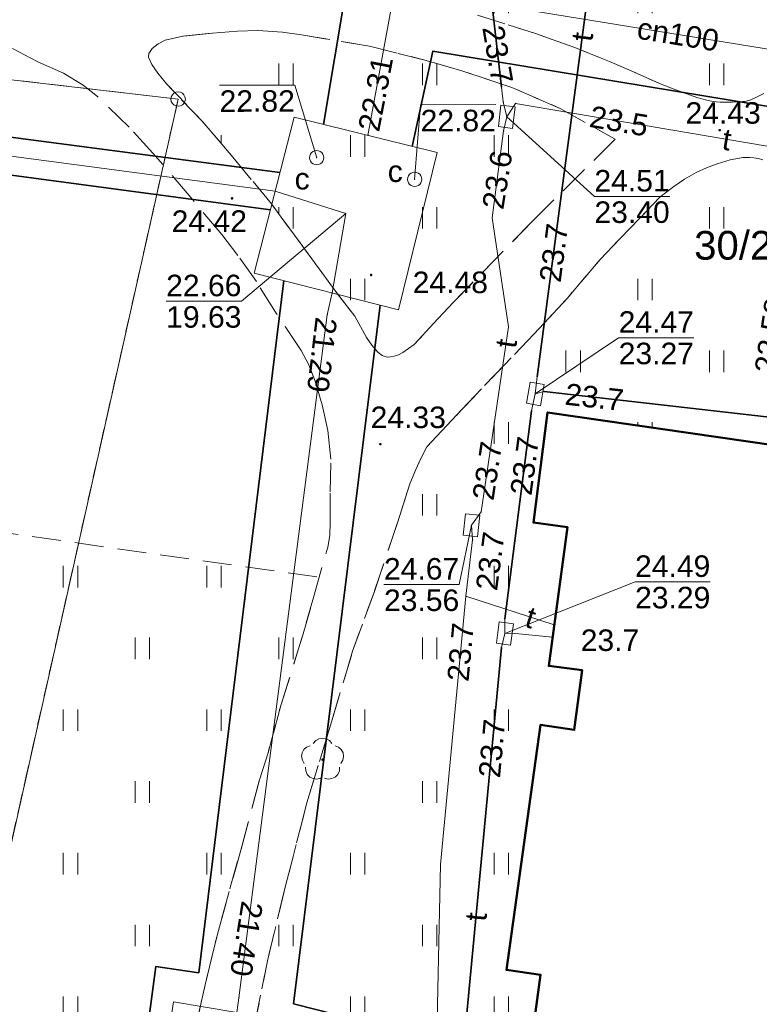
# Model space of a CAD drawing. Extents: x 7395144 to 7395446, y 6007497 to 6007827.
# Tile 57 of 62: x 7395358 to 7395384, y 6007725 to 6007760. Entities that reach past the tile are written whole.
import ezdxf
from ezdxf.enums import TextEntityAlignment as Align

# ---------------------------------------------------------------- set-up
doc = ezdxf.new("R2010")
doc.units = 0
doc.header["$PDSIZE"] = 0.75
doc.linetypes.add('PRZER1-1', pattern=[2, 1, -1])
doc.linetypes.add('PRZER2-1', pattern=[3, 2, -1])
doc.layers.get('0').update_dxf_attribs({"linetype": 'CONTINUOUS', "lineweight": 13})
for name, color, linetype, lineweight in [('GEPPGD', 7, 'CONTINUOUS', 18), ('GESBZO', 7, 'CONTINUOUS', 50), ('GESDZI', 7, 'CONTINUOUS', 18), ('GESDZI_O', 7, 'CONTINUOUS', 18), ('GSPWPS', 7, 'CONTINUOUS', 13), ('GSPWPS_O', 7, 'CONTINUOUS', 13), ('GSSKOD', 7, 'PRZER2-1', 18), ('GSSUTR', 7, 'PRZER2-1', 18), ('GULLOB', 7, 'CONTINUOUS', 35), ('GUPIKP', 7, 'CONTINUOUS', 18), ('GUPIWZ', 7, 'CONTINUOUS', 18), ('GUPIWZ_O', 7, 'CONTINUOUS', 18), ('GUPPRZ', 7, 'CONTINUOUS', 18), ('GUPPRZ_O', 7, 'CONTINUOUS', 18), ('GUSIKP', 7, 'CONTINUOUS', 18)]:
    doc.layers.add(name, color=color, linetype=linetype, lineweight=lineweight)
for name, color, linetype, lineweight, true_color in [('GESUZY', 7, 'PRZER1-1', 18, 0x008000), ('GSPRDL', 7, 'CONTINUOUS', 18, 0x008000), ('GULCPR', 7, 'CONTINUOUS', 18, 0xd200d2), ('GULCPR_O', 7, 'CONTINUOUS', 18, 0xd200d2), ('GULTPR', 7, 'CONTINUOUS', 18, 0xff9100), ('GULTPR_O', 7, 'CONTINUOUS', 18, 0xff9100)]:
    doc.layers.add(name, color=color, linetype=linetype, lineweight=lineweight, true_color=true_color)
doc.styles.add('GEO-INFO', font='arial.ttf')
pattern_1 = [(90, (7390000, 6000000), (-2.5, 2.5), [0.75, -4.25]), (90, (7390000.5, 6000000), (-2.5, 2.5), [0.75, -4.25])]

# ---------------------------------------------------------------- blocks, each defined once
blk = doc.blocks.new('KOLO')
blk.add_hatch(color=0).paths.add_polyline_path([(-0.5, 0), (-0.482963, -0.12941), (-0.433013, -0.25), (-0.353553, -0.353553), (-0.25, -0.433013), (-0.12941, -0.482963), (0, -0.5), (0.12941, -0.482963), (0.25, -0.433013), (0.353553, -0.353553), (0.433013, -0.25), (0.482963, -0.12941), (0.5, 0), (0.482963, 0.12941), (0.433013, 0.25), (0.353553, 0.353553), (0.25, 0.433013), (0.12941, 0.482963), (0, 0.5), (-0.12941, 0.482963), (-0.25, 0.433013), (-0.353553, 0.353553), (-0.433013, 0.25), (-0.482963, 0.12941)])
blk = doc.blocks.new('SPDLP')
blk.add_hatch(color=0).paths.add_polyline_path([(0, -0.09), (0.027812, -0.085595), (0.052901, -0.072812), (0.072812, -0.052901), (0.085595, -0.027812), (0.09, 0), (0.085595, 0.027812), (0.072812, 0.052901), (0.052901, 0.072812), (0.027812, 0.085595), (0, 0.09), (-0.027812, 0.085595), (-0.052901, 0.072812), (-0.072812, 0.052901), (-0.085595, 0.027812), (-0.09, 0), (-0.085595, -0.027812), (-0.072812, -0.052901), (-0.052901, -0.072812), (-0.027812, -0.085595)])
at = {"color": 0}
for points in [[(-0.648554, 1.126667), (-0.481106, 1.325358), (-0.255912, 1.454989), (0, 1.5), (0.255912, 1.454989), (0.481106, 1.325358), (0.648554, 1.126667)], [(-1.271938, -0.268652), (-1.40916, -0.048001), (-1.462858, 0.20623), (-1.426585, 0.463525), (-1.304695, 0.693003), (-1.11182, 0.867117), (-0.871109, 0.964971)], [(0.871109, 0.964971), (1.11182, 0.867117), (1.304695, 0.693003), (1.426585, 0.463525), (1.462858, 0.20623), (1.40916, -0.048001), (1.271938, -0.268652)], [(-0.137547, -1.292703), (-0.389802, -1.355024), (-0.648184, -1.327532), (-0.881678, -1.213525), (-1.062258, -1.026689), (-1.168249, -0.78945), (-1.186929, -0.530282)], [(1.186929, -0.530282), (1.168249, -0.78945), (1.062258, -1.026689), (0.881678, -1.213525), (0.648184, -1.327532), (0.389802, -1.355024), (0.137547, -1.292703)]]:
    blk.add_lwpolyline(points, dxfattribs=at)
blk = doc.blocks.new('POINT')
at = {"color": 0}
blk.add_point((0, 0), dxfattribs=at)
blk = doc.blocks.new('PROSTOKAT1_5-1_PELNY')
at = {"color": 0}
blk.add_lwpolyline([(0.75, -0.5), (-0.75, -0.5), (-0.75, 0.5), (0.75, 0.5)], close=True, dxfattribs=at)
blk = doc.blocks.new('OKRAG_PELNY')
at = {"color": 0}
blk.add_lwpolyline([(0, 0.5), (0.12941, 0.482963), (0.25, 0.433013), (0.353553, 0.353553), (0.433013, 0.25), (0.482963, 0.12941), (0.5, 0), (0.482963, -0.12941), (0.433013, -0.25), (0.353553, -0.353553), (0.25, -0.433013), (0.12941, -0.482963), (0, -0.5), (-0.12941, -0.482963), (-0.25, -0.433013), (-0.353553, -0.353553), (-0.433013, -0.25), (-0.482963, -0.12941), (-0.5, 0), (-0.482963, 0.12941), (-0.433013, 0.25), (-0.353553, 0.353553), (-0.25, 0.433013), (-0.12941, 0.482963)], close=True, dxfattribs=at)
blk = doc.blocks.new('EPPGS')
at = {"color": 0}
blk.add_lwpolyline([(0, 0.5), (0.154508, 0.475528), (0.293893, 0.404508), (0.404508, 0.293893), (0.475528, 0.154508), (0.5, 0), (0.475528, -0.154508), (0.404508, -0.293893), (0.293893, -0.404508), (0.154508, -0.475528), (0, -0.5), (-0.154508, -0.475528), (-0.293893, -0.404508), (-0.404508, -0.293893), (-0.475528, -0.154508), (-0.5, 0), (-0.475528, 0.154508), (-0.404508, 0.293893), (-0.293893, 0.404508), (-0.154508, 0.475528)], close=True, dxfattribs=at)

msp = doc.modelspace()

# ---------------------------------------------------------------- hatches: boundary and pattern name
at = {"layer": 'GSSUTR', "linetype": 'Continuous', "lineweight": 18}
h = msp.add_hatch(dxfattribs=at)
h.set_pattern_fill('PTTU04', scale=0.5, style=0)
h.set_pattern_definition(pattern_1)
h.paths.add_polyline_path([(7395386.243, 6007770.935), (7395385.28, 6007764.14), (7395381.42, 6007764.64), (7395381.6, 6007765.87), (7395376.79, 6007766.56), (7395376.96, 6007767.75), (7395374.89, 6007768.05), (7395374.72, 6007766.87), (7395366.13, 6007768.07), (7395366.3, 6007769.28), (7395361.51, 6007769.98), (7395361.67, 6007771.17), (7395359.54, 6007771.44), (7395359.44, 6007770.24), (7395350.66, 6007771.47), (7395350.77, 6007772.56), (7395345.98, 6007773.19), (7395346.14, 6007774.38), (7395344.1, 6007774.67), (7395343.96, 6007773.57), (7395335.38, 6007774.78), (7395335.56, 6007775.94), (7395330.75, 6007776.64), (7395330.93, 6007777.83), (7395328.89, 6007778.1), (7395328.68, 6007776.92), (7395323.6, 6007777.56), (7395324.28, 6007782.9), (7395320.68, 6007783.37), (7395321.36, 6007787.22), (7395323.75, 6007786.95), (7395324.15, 6007790.55), (7395330.58, 6007789.84), (7395330.46, 6007788.65), (7395341.791, 6007786.954), (7395341.95, 6007787.78), (7395344.19, 6007787.43), (7395344.08, 6007786.611), (7395345.76, 6007786.36), (7395345.59, 6007785.18), (7395356.035, 6007783.761), (7395338.793, 6007791.082), (7395337.047, 6007791.408), (7395336.651, 6007791.47), (7395336.02, 6007791.574), (7395335.957, 6007791.253), (7395333.636, 6007791.576), (7395333.708, 6007791.955), (7395324.733, 6007793.164), (7395322.635, 6007793.362), (7395321.855, 6007792.398), (7395320.694, 6007791.005), (7395320.153, 6007790.253), (7395320.043, 6007790.098), (7395319.959, 6007789.963), (7395319.923, 6007789.897), (7395319.871, 6007789.776), (7395319.849, 6007789.7), (7395319.817, 6007789.581), (7395319.796, 6007789.514), (7395319.418, 6007788.472), (7395319.21, 6007787.873), (7395319.041, 6007787.358), (7395318.932, 6007786.98), (7395318.48, 6007785.255), (7395318.097, 6007783.782), (7395318.042, 6007783.551), (7395317.996, 6007783.314), (7395317.956, 6007783.07), (7395317.929, 6007782.854), (7395317.903, 6007782.571), (7395317.886, 6007782.219), (7395317.878, 6007781.759), (7395317.876, 6007781.355), (7395317.876, 6007780.575), (7395317.879, 6007780.331), (7395317.883, 6007779.98), (7395317.902, 6007779.55), (7395317.936, 6007779.155), (7395317.994, 6007778.675), (7395318.087, 6007778.087), (7395318.175, 6007777.62), (7395318.278, 6007777.145), (7395318.39, 6007776.689), (7395318.454, 6007776.453), (7395318.52, 6007776.228), (7395318.627, 6007775.901), (7395318.73, 6007775.637), (7395318.787, 6007775.504), (7395318.857, 6007775.359), (7395318.96, 6007775.167), (7395319.1, 6007774.93), (7395319.265, 6007774.644), (7395319.322, 6007774.533), (7395319.38, 6007774.421), (7395319.467, 6007774.251), (7395319.729, 6007773.715), (7395319.982, 6007773.246), (7395320.161, 6007772.97), (7395320.346, 6007772.722), (7395320.75, 6007772.225), (7395321.285, 6007771.581), (7395321.64, 6007771.191), (7395321.883, 6007770.951), (7395322.179, 6007770.703), (7395322.822, 6007770.199), (7395323.778, 6007769.318), (7395325.116, 6007768.08), (7395325.343, 6007767.892), (7395325.596, 6007767.714), (7395326.381, 6007767.228), (7395327.266, 6007766.661), (7395327.804, 6007766.333), (7395328.308, 6007766.052), (7395328.665, 6007765.877), (7395328.977, 6007765.737), (7395329.886, 6007765.331), (7395331.426, 6007764.54), (7395332.296, 6007764.12), (7395333.092, 6007763.78), (7395333.903, 6007763.448), (7395334.718, 6007763.105), (7395335.126, 6007762.946), (7395335.463, 6007762.832), (7395336.811, 6007762.458), (7395337.758, 6007762.188), (7395338.406, 6007762.022), (7395339.062, 6007761.893), (7395339.485, 6007761.837), (7395340.022, 6007761.801), (7395341.418, 6007761.755), (7395342.815, 6007761.708), (7395344.585, 6007761.559), (7395346.973, 6007761.496), (7395348.628, 6007761.508), (7395350.529, 6007761.4), (7395352.004, 6007761.386), (7395354.673, 6007761.341), (7395355.997, 6007761.35), (7395357.854, 6007761.349), (7395359.941, 6007761.356), (7395361.521, 6007761.398), (7395362.288, 6007761.394), (7395363.428, 6007761.368), (7395364.225, 6007761.344), (7395364.951, 6007761.312), (7395366.774, 6007761.185), (7395368.14, 6007761.065), (7395369.228, 6007760.943), (7395369.756, 6007760.875), (7395370.687, 6007760.735), (7395371.742, 6007760.534), (7395372.799, 6007760.358), (7395373.633, 6007760.169), (7395374.423, 6007759.94), (7395376.438, 6007759.291), (7395377.805, 6007758.814), (7395379.017, 6007758.322), (7395380.82, 6007757.535), (7395381.332, 6007757.329), (7395382.06, 6007757.068), (7395382.404, 6007756.973), (7395382.571, 6007756.942), (7395382.736, 6007756.918), (7395382.873, 6007756.906), (7395383.024, 6007756.9), (7395383.175, 6007756.902), (7395383.295, 6007756.905), (7395383.479, 6007756.911), (7395383.658, 6007756.923), (7395383.734, 6007756.932), (7395383.871, 6007756.965), (7395383.937, 6007756.988), (7395384.131, 6007757.075), (7395384.385, 6007757.211), (7395384.689, 6007757.375), (7395384.915, 6007757.505), (7395385.032, 6007757.579), (7395385.174, 6007757.676), (7395385.333, 6007757.795), (7395385.531, 6007757.946), (7395385.611, 6007758.009), (7395385.739, 6007758.114), (7395385.827, 6007758.192), (7395385.937, 6007758.298), (7395386.018, 6007758.382), (7395386.099, 6007758.472), (7395386.168, 6007758.554), (7395386.271, 6007758.687), (7395386.354, 6007758.808), (7395386.412, 6007758.904), (7395386.476, 6007759.016), (7395386.529, 6007759.122), (7395386.713, 6007759.568), (7395386.773, 6007759.683), (7395386.84, 6007759.801), (7395386.881, 6007759.875), (7395386.936, 6007760.004), (7395386.951, 6007760.06), (7395387.249, 6007761.413), (7395387.74, 6007765.525), (7395388.266, 6007770.076)], flags=0)
h = msp.add_hatch(dxfattribs=at)
h.set_pattern_fill('PTTU04', scale=0.5, style=0)
h.set_pattern_definition(pattern_1)
h.paths.add_polyline_path([(7395377.3, 6007756.687), (7395375.62, 6007757.414), (7395373.88, 6007757.993), (7395372.633, 6007758.36), (7395370.657, 6007758.854), (7395368.293, 6007759.248), (7395367.638, 6007759.344), (7395366.772, 6007759.395), (7395366.062, 6007759.378), (7395365.193, 6007759.311), (7395364.159, 6007759.2), (7395363.548, 6007759.069), (7395363.309, 6007758.933), (7395363.094, 6007758.77), (7395362.978, 6007758.599), (7395362.971, 6007758.474), (7395363.086, 6007758.221), (7395363.288, 6007757.917), (7395363.593, 6007757.54), (7395364.826, 6007756.258), (7395365.909, 6007754.987), (7395367.245, 6007753.367), (7395368.244, 6007752.001), (7395369.406, 6007750.419), (7395370.146, 6007749.447), (7395370.559, 6007748.711), (7395370.739, 6007748.438), (7395370.956, 6007748.2), (7395371.101, 6007748.085), (7395371.274, 6007748.024), (7395371.394, 6007748.028), (7395371.524, 6007748.053), (7395371.676, 6007748.108), (7395371.82, 6007748.19), (7395372.221, 6007748.468), (7395373.57, 6007749.925), (7395376.338, 6007752.76), (7395379.21, 6007755.613)], flags=0)
h = msp.add_hatch(dxfattribs=at)
h.set_pattern_fill('PTTU04', scale=0.5, style=0)
h.set_pattern_definition(pattern_1)
h.paths.add_polyline_path([(7395389.529, 6007668.315), (7395389.167, 6007675.975), (7395389, 6007687.37), (7395389.15, 6007688.68), (7395383.23, 6007689.667), (7395379.968, 6007690.075), (7395378.43, 6007690.376), (7395376.377, 6007691.083), (7395374.553, 6007691.778), (7395373.163, 6007692.505), (7395371.855, 6007693.38), (7395370.73, 6007694.348), (7395369.681, 6007695.314), (7395368.588, 6007696.407), (7395367.642, 6007697.393), (7395367.022, 6007698.262), (7395366.303, 6007699.236), (7395365.526, 6007700.57), (7395364.764, 6007702.314), (7395364.521, 6007703.492), (7395364.354, 6007704.369), (7395363.894, 6007707.988), (7395363.67, 6007709.861), (7395363.603, 6007711.086), (7395363.559, 6007712.285), (7395363.509, 6007713.764), (7395363.474, 6007715.446), (7395363.461, 6007717.074), (7395363.618, 6007718.59), (7395363.698, 6007719.729), (7395363.909, 6007720.935), (7395364.115, 6007722.066), (7395364.291, 6007723.123), (7395364.636, 6007724.777), (7395364.936, 6007726.155), (7395365.4, 6007728.056), (7395366.18, 6007730.852), (7395366.834, 6007733.299), (7395367.13, 6007734.245), (7395367.576, 6007735.893), (7395368.33, 6007738.308), (7395368.735, 6007739.73), (7395368.912, 6007740.355), (7395352.982, 6007742.613), (7395354.445, 6007757.033), (7395338.289, 6007758.628), (7395348.429, 6007754.978), (7395352.137, 6007750.572), (7395349.801, 6007721.415), (7395347.348, 6007697.123), (7395346.55, 6007695.42), (7395346.4, 6007693.44), (7395351.721, 6007691.537), (7395365.475, 6007688.718), (7395357.551, 6007686.941), (7395348.027, 6007688.39), (7395344.37, 6007693.59), (7395344.532, 6007695.571), (7395348.011, 6007733.556), (7395349.793, 6007749.682), (7395348.27, 6007753.054), (7395341.075, 6007755.473), (7395337.933, 6007755.943), (7395337.461, 6007755.867), (7395332.386, 6007721.677), (7395334.999, 6007721.289), (7395346.142, 6007719.598), (7395343.233, 6007699.288), (7395343.206, 6007694.953), (7395343.205, 6007694.883), (7395343.205, 6007694.826), (7395343.223, 6007694.66), (7395343.244, 6007694.467), (7395343.266, 6007694.262), (7395343.327, 6007693.699), (7395343.416, 6007693.158), (7395343.551, 6007692.488), (7395343.62, 6007692.146), (7395343.668, 6007691.976), (7395343.706, 6007691.84), (7395343.893, 6007691.365), (7395344.138, 6007690.742), (7395344.384, 6007690.193), (7395344.508, 6007689.916), (7395344.644, 6007689.613), (7395345.1, 6007688.795), (7395345.662, 6007687.786), (7395345.797, 6007687.587), (7395346.169, 6007687.039), (7395346.695, 6007686.188), (7395347.25, 6007685.386), (7395353.864, 6007684.272), (7395356.305, 6007683.86), (7395357.536, 6007683.653), (7395359.272, 6007683.324), (7395360.122, 6007683.163), (7395361.469, 6007682.908), (7395362.634, 6007682.687), (7395362.906, 6007682.621), (7395363.496, 6007682.477), (7395364.26, 6007682.29), (7395365.261, 6007682.046), (7395365.385, 6007682.007), (7395365.586, 6007681.944), (7395365.805, 6007681.876), (7395365.966, 6007681.81), (7395366.163, 6007681.729), (7395366.373, 6007681.625), (7395366.701, 6007681.464), (7395367.153, 6007681.215), (7395367.481, 6007681.035), (7395367.804, 6007680.857), (7395368.039, 6007680.713), (7395368.308, 6007680.548), (7395368.613, 6007680.325), (7395369.135, 6007679.945), (7395369.816, 6007679.49), (7395370.217, 6007679.18), (7395370.613, 6007678.875), (7395371.107, 6007678.45), (7395371.595, 6007678.017), (7395371.981, 6007677.673), (7395372.33, 6007677.363), (7395372.552, 6007677.137), (7395372.766, 6007676.919), (7395372.923, 6007676.717), (7395373.163, 6007676.408), (7395373.96, 6007675.437), (7395374.606, 6007674.572), (7395374.866, 6007674.224), (7395375.143, 6007673.802), (7395375.713, 6007672.848), (7395375.976, 6007672.408), (7395376.121, 6007672.164), (7395376.228, 6007671.942), (7395376.309, 6007671.773), (7395376.416, 6007671.55), (7395376.56, 6007671.202), (7395376.718, 6007670.819), (7395376.934, 6007670.298), (7395377.217, 6007669.613), (7395378.185, 6007667.078), (7395379.027, 6007664.908), (7395379.696, 6007663.183), (7395380.578, 6007660.908), (7395380.948, 6007660.017), (7395381.07, 6007659.656), (7395381.195, 6007659.285), (7395381.266, 6007659.076), (7395381.351, 6007658.87), (7395381.463, 6007658.651), (7395381.607, 6007658.429), (7395381.785, 6007658.152), (7395382.386, 6007657.296), (7395382.899, 6007656.6), (7395383.011, 6007656.449), (7395383.133, 6007656.299), (7395383.258, 6007656.145), (7395383.395, 6007656.01), (7395383.584, 6007655.825), (7395383.66, 6007655.763), (7395383.753, 6007655.686), (7395383.889, 6007655.575), (7395384.042, 6007655.464), (7395384.202, 6007655.348), (7395384.525, 6007655.113), (7395384.785, 6007654.925), (7395384.87, 6007654.863), (7395384.987, 6007654.793), (7395385.111, 6007654.72), (7395385.216, 6007654.657), (7395385.409, 6007654.566), (7395385.525, 6007654.512), (7395385.749, 6007654.419), (7395386.066, 6007654.289), (7395386.212, 6007654.228), (7395386.369, 6007654.174), (7395386.553, 6007654.111), (7395386.696, 6007654.062), (7395387.038, 6007653.945), (7395387.27, 6007653.883), (7395387.447, 6007653.836), (7395387.64, 6007653.784), (7395387.863, 6007653.737), (7395388.014, 6007653.706), (7395388.174, 6007653.683), (7395388.376, 6007653.654), (7395388.568, 6007653.639), (7395388.71, 6007653.629), (7395388.88, 6007653.616), (7395389.062, 6007653.618), (7395389.229, 6007653.621), (7395389.417, 6007653.623), (7395389.616, 6007653.626), (7395389.794, 6007653.643), (7395389.97, 6007653.666), (7395390.692, 6007653.792), (7395391.062, 6007653.938), (7395391.584, 6007654.144), (7395392.241, 6007654.378), (7395393.556, 6007654.845), (7395393.906, 6007654.959), (7395394.701, 6007655.16)], flags=0)
h = msp.add_hatch(dxfattribs=at)
h.set_pattern_fill('PTTU04', scale=0.5, style=0)
h.set_pattern_definition(pattern_1)
h.paths.add_polyline_path([(7395393.924, 6007748.788), (7395393.258, 6007749.444), (7395392.378, 6007750.32), (7395391.535, 6007751.015), (7395390.394, 6007751.807), (7395389.54, 6007752.324), (7395387.945, 6007753.173), (7395387.016, 6007753.721), (7395385.063, 6007754.644), (7395384.351, 6007754.898), (7395384.2, 6007754.942), (7395384.047, 6007754.968), (7395383.904, 6007754.979), (7395383.669, 6007754.972), (7395383.216, 6007754.891), (7395382.763, 6007754.754), (7395382.389, 6007754.615), (7395382.029, 6007754.449), (7395381.633, 6007754.224), (7395381.258, 6007753.969), (7395380.774, 6007753.596), (7395378.688, 6007751.426), (7395377.55, 6007750.08), (7395376.395, 6007748.838), (7395373.868, 6007746.19), (7395372.659, 6007744.901), (7395372.453, 6007744.497), (7395372.377, 6007744.336), (7395372.273, 6007744.114), (7395372.066, 6007743.611), (7395371.634, 6007742.251), (7395370.831, 6007739.864), (7395370.074, 6007737.78), (7395369.312, 6007735.238), (7395368.484, 6007732.497), (7395367.75, 6007729.649), (7395367.107, 6007726.996), (7395366.674, 6007724.813), (7395366.35, 6007723.462), (7395366, 6007721.348), (7395365.779, 6007720.017), (7395365.566, 6007718.072), (7395365.528, 6007716.904), (7395365.524, 6007716.779), (7395365.408, 6007715.438), (7395365.417, 6007714.114), (7395365.424, 6007712.384), (7395365.531, 6007710.647), (7395365.65, 6007709.442), (7395365.758, 6007708.444), (7395366.147, 6007706.355), (7395366.532, 6007704.955), (7395366.769, 6007703.971), (7395366.97, 6007703.195), (7395367.683, 6007701.512), (7395368.429, 6007700.077), (7395369.048, 6007699.158), (7395370.133, 6007697.887), (7395371.62, 6007696.495), (7395373.14, 6007695.278), (7395374.367, 6007694.33), (7395375.806, 6007693.551), (7395377.777, 6007692.72), (7395379.456, 6007692.159), (7395384.208, 6007691.504), (7395389.4, 6007690.78), (7395390.84, 6007703.56), (7395389.66, 6007703.69), (7395389.69, 6007703.98), (7395386.633, 6007704.642), (7395386.31, 6007702.32), (7395387.5, 6007702.16), (7395386.65, 6007695.89), (7395383.04, 6007696.39), (7395382.63, 6007693.98), (7395378.72, 6007694.5), (7395379.35, 6007698.04), (7395373.97, 6007698.93), (7395374.7, 6007704.02), (7395375.88, 6007703.86), (7395376.17, 6007705.84), (7395374.98, 6007706.01), (7395375.67, 6007710.87), (7395374.48, 6007711.04), (7395375.66, 6007719.57), (7395376.85, 6007719.41), (7395377.14, 6007721.53), (7395375.96, 6007721.7), (7395376.62, 6007726.51), (7395375.43, 6007726.68), (7395376.61, 6007735.21), (7395377.79, 6007735.04), (7395378.06, 6007737.12), (7395376.9, 6007737.27), (7395377.56, 6007742.1), (7395376.37, 6007742.26), (7395376.86, 6007746.1), (7395389.7, 6007744.24), (7395388.876, 6007738.22), (7395391.519, 6007737.858), (7395393.592, 6007737.641), (7395394.749, 6007747.484), (7395394.768, 6007747.633)], flags=0)

# ---------------------------------------------------------------- linework, layer by layer
at = {"layer": 'GESBZO', "color": 7, "linetype": 'Continuous', "lineweight": 50, "elevation": 10.18}
msp.add_lwpolyline([(7395375.96, 6007721.7), (7395376.62, 6007726.51), (7395375.43, 6007726.68), (7395376.61, 6007735.21), (7395377.79, 6007735.04), (7395378.06, 6007737.12), (7395376.9, 6007737.27), (7395377.56, 6007742.1), (7395376.37, 6007742.26), (7395376.86, 6007746.1), (7395389.7, 6007744.24)], dxfattribs=at)
at = {"layer": 'GESDZI', "color": 7, "linetype": 'Continuous', "lineweight": 18, "elevation": 10.22}
msp.add_lwpolyline([(7395387.93, 6007687.6), (7395380.12, 6007687.98), (7395349.93, 6007694.27), (7395364, 6007757.01), (7395313.94, 6007762.83), (7395290, 6007789.52), (7395307.23, 6007797.53), (7395316.154, 6007800.694)], dxfattribs=at)
msp.add_lwpolyline([(7395313.94, 6007762.83), (7395364, 6007757.01), (7395349.93, 6007694.27), (7395348.25, 6007694.55), (7395354.5, 6007757.04), (7395315.59, 6007761.16)], close=True, dxfattribs=at)
at = {"layer": 'GESUZY', "color": 96, "linetype": 'PRZER1-1', "lineweight": 18, "ltscale": 0.5, "true_color": 0x008000, "elevation": 10.08}
msp.add_lwpolyline([(7395380.12, 6007687.98), (7395349.93, 6007694.27), (7395364, 6007757.01), (7395313.94, 6007762.83), (7395290, 6007789.52), (7395307.23, 6007797.53), (7395316.154, 6007800.694)], dxfattribs=at)
msp.add_lwpolyline([(7395313.94, 6007762.83), (7395364, 6007757.01), (7395349.93, 6007694.27), (7395348.25, 6007694.55), (7395354.5, 6007757.04), (7395315.59, 6007761.16)], close=True, dxfattribs=at)
at = {"layer": 'GSSKOD', "color": 7, "linetype": 'PRZER2-1', "lineweight": 18, "ltscale": 0.5, "elevation": 10.18}
for points in [[(7395360.695, 6007757.5), (7395360.006, 6007757.917), (7395359.117, 6007758.309), (7395358.11, 6007758.837), (7395357.47, 6007759.084), (7395356.792, 6007759.26), (7395356.469, 6007759.316), (7395356.061, 6007759.361), (7395355.097, 6007759.404), (7395353.465, 6007759.365), (7395350.241, 6007759.461), (7395347.826, 6007759.503), (7395344.013, 6007759.564), (7395341.376, 6007759.697), (7395339.457, 6007759.908), (7395336.736, 6007760.301), (7395334.821, 6007760.943), (7395333.256, 6007761.484), (7395331.127, 6007762.319), (7395328.073, 6007763.778), (7395326.216, 6007764.874), (7395324.273, 6007766.206)], [(7395374.423, 6007759.94), (7395376.438, 6007759.291), (7395377.805, 6007758.814), (7395379.017, 6007758.322), (7395380.82, 6007757.535), (7395381.332, 6007757.329), (7395382.06, 6007757.068), (7395382.404, 6007756.973), (7395382.571, 6007756.942), (7395382.736, 6007756.918), (7395382.873, 6007756.906), (7395383.024, 6007756.9), (7395383.175, 6007756.902), (7395383.295, 6007756.905), (7395383.479, 6007756.911), (7395383.658, 6007756.923), (7395383.734, 6007756.932), (7395383.808, 6007756.948), (7395383.871, 6007756.965), (7395383.937, 6007756.988), (7395384.131, 6007757.075), (7395384.385, 6007757.211)], [(7395364.636, 6007724.777), (7395364.936, 6007726.155), (7395365.4, 6007728.056), (7395366.18, 6007730.852), (7395366.834, 6007733.299), (7395367.13, 6007734.245), (7395367.576, 6007735.893), (7395368.33, 6007738.308), (7395368.735, 6007739.73), (7395369.208, 6007741.402), (7395369.278, 6007741.807), (7395369.296, 6007742.285), (7395369.291, 6007743.329), (7395369.321, 6007744.472), (7395369.213, 6007745.471), (7395369.019, 6007746.367), (7395368.773, 6007747.181), (7395368.552, 6007747.754), (7395368.287, 6007748.258), (7395367.389, 6007749.593), (7395366.725, 6007750.656), (7395366.076, 6007751.566), (7395365.516, 6007752.292), (7395364.436, 6007753.589), (7395363.119, 6007755.131), (7395362.291, 6007756.028), (7395361.196, 6007757.096), (7395360.695, 6007757.5)], [(7395384.351, 6007754.898), (7395384.2, 6007754.942), (7395384.047, 6007754.968), (7395383.904, 6007754.979), (7395383.669, 6007754.972), (7395383.216, 6007754.891), (7395382.763, 6007754.754), (7395382.389, 6007754.615), (7395382.029, 6007754.449), (7395381.633, 6007754.224), (7395381.258, 6007753.969), (7395380.774, 6007753.596), (7395378.688, 6007751.426), (7395377.55, 6007750.08), (7395376.395, 6007748.838), (7395373.868, 6007746.19), (7395372.659, 6007744.901), (7395372.453, 6007744.497), (7395372.273, 6007744.114), (7395372.066, 6007743.611), (7395371.634, 6007742.251), (7395370.831, 6007739.864), (7395370.074, 6007737.78), (7395369.312, 6007735.238), (7395368.484, 6007732.497), (7395367.75, 6007729.649), (7395367.107, 6007726.996), (7395366.674, 6007724.813)]]:
    msp.add_lwpolyline(points, dxfattribs=at)
msp.add_lwpolyline([(7395379.21, 6007755.613), (7395377.3, 6007756.687), (7395375.62, 6007757.414), (7395373.88, 6007757.993), (7395372.633, 6007758.36), (7395370.657, 6007758.854), (7395368.293, 6007759.248), (7395367.638, 6007759.344), (7395366.772, 6007759.395), (7395366.062, 6007759.378), (7395365.193, 6007759.311), (7395364.159, 6007759.2), (7395363.548, 6007759.069), (7395363.309, 6007758.933), (7395363.094, 6007758.77), (7395362.978, 6007758.599), (7395362.971, 6007758.474), (7395363.086, 6007758.221), (7395363.288, 6007757.917), (7395363.593, 6007757.54), (7395364.826, 6007756.258), (7395365.909, 6007754.987), (7395367.245, 6007753.367), (7395368.244, 6007752.001), (7395369.406, 6007750.419), (7395370.146, 6007749.447), (7395370.559, 6007748.711), (7395370.739, 6007748.438), (7395370.956, 6007748.2), (7395371.101, 6007748.085), (7395371.274, 6007748.024), (7395371.394, 6007748.028), (7395371.524, 6007748.053), (7395371.676, 6007748.108), (7395371.82, 6007748.19), (7395372.221, 6007748.468), (7395373.57, 6007749.925), (7395376.338, 6007752.76)], close=True, dxfattribs=at)
at = {"layer": 'GSSUTR', "color": 7, "linetype": 'PRZER2-1', "lineweight": 18, "ltscale": 0.5, "elevation": 10.1}
for points in [[(7395384.385, 6007757.211), (7395384.131, 6007757.075), (7395383.937, 6007756.988), (7395383.871, 6007756.965), (7395383.734, 6007756.932), (7395383.658, 6007756.923), (7395383.479, 6007756.911), (7395383.295, 6007756.905), (7395383.175, 6007756.902), (7395383.024, 6007756.9), (7395382.873, 6007756.906), (7395382.736, 6007756.918), (7395382.571, 6007756.942), (7395382.404, 6007756.973), (7395382.06, 6007757.068), (7395381.332, 6007757.329), (7395380.82, 6007757.535), (7395379.017, 6007758.322), (7395377.805, 6007758.814), (7395376.438, 6007759.291), (7395374.423, 6007759.94)], [(7395349.801, 6007721.415), (7395352.137, 6007750.572), (7395348.429, 6007754.978), (7395338.289, 6007758.628), (7395354.445, 6007757.033), (7395352.982, 6007742.613), (7395368.912, 6007740.355), (7395368.735, 6007739.73), (7395368.33, 6007738.308), (7395367.576, 6007735.893), (7395367.13, 6007734.245), (7395366.834, 6007733.299), (7395366.18, 6007730.852), (7395365.4, 6007728.056), (7395364.936, 6007726.155), (7395364.636, 6007724.777)], [(7395366.674, 6007724.813), (7395367.107, 6007726.996), (7395367.75, 6007729.649), (7395368.484, 6007732.497), (7395369.312, 6007735.238), (7395370.074, 6007737.78), (7395370.831, 6007739.864), (7395371.634, 6007742.251), (7395372.066, 6007743.611), (7395372.273, 6007744.114), (7395372.377, 6007744.336), (7395372.453, 6007744.497), (7395372.659, 6007744.901), (7395373.868, 6007746.19), (7395376.395, 6007748.838), (7395377.55, 6007750.08), (7395378.688, 6007751.426), (7395380.774, 6007753.596), (7395381.258, 6007753.969), (7395381.633, 6007754.224), (7395382.029, 6007754.449), (7395382.389, 6007754.615), (7395382.763, 6007754.754), (7395383.216, 6007754.891), (7395383.669, 6007754.972), (7395383.904, 6007754.979), (7395384.047, 6007754.968), (7395384.2, 6007754.942), (7395384.351, 6007754.898)], [(7395389.7, 6007744.24), (7395376.86, 6007746.1), (7395376.37, 6007742.26), (7395377.56, 6007742.1), (7395376.9, 6007737.27), (7395378.06, 6007737.12), (7395377.79, 6007735.04), (7395376.61, 6007735.21), (7395375.43, 6007726.68), (7395376.62, 6007726.51), (7395375.96, 6007721.7)]]:
    msp.add_lwpolyline(points, dxfattribs=at)
msp.add_lwpolyline([(7395366.062, 6007759.378), (7395366.772, 6007759.395), (7395367.638, 6007759.344), (7395368.293, 6007759.248), (7395370.657, 6007758.854), (7395372.633, 6007758.36), (7395373.88, 6007757.993), (7395375.62, 6007757.414), (7395377.3, 6007756.687), (7395379.21, 6007755.613), (7395376.338, 6007752.76), (7395373.57, 6007749.925), (7395372.221, 6007748.468), (7395371.82, 6007748.19), (7395371.676, 6007748.108), (7395371.524, 6007748.053), (7395371.394, 6007748.028), (7395371.274, 6007748.024), (7395371.101, 6007748.085), (7395370.956, 6007748.2), (7395370.739, 6007748.438), (7395370.559, 6007748.711), (7395370.146, 6007749.447), (7395369.406, 6007750.419), (7395368.244, 6007752.001), (7395367.245, 6007753.367), (7395365.909, 6007754.987), (7395364.826, 6007756.258), (7395363.593, 6007757.54), (7395363.288, 6007757.917), (7395363.086, 6007758.221), (7395362.971, 6007758.474), (7395362.978, 6007758.599), (7395363.094, 6007758.77), (7395363.309, 6007758.933), (7395363.548, 6007759.069), (7395364.159, 6007759.2), (7395365.193, 6007759.311)], close=True, dxfattribs=at)
at = {"layer": 'GULCPR', "color": 212, "linetype": 'Continuous', "lineweight": 18, "true_color": 0xd200d2, "elevation": 10.14}
for points in [[(7395346.955, 6007773.062), (7395344.69, 6007756.808), (7395367.377, 6007753.799), (7395369.833, 6007753.029)], [(7395392.987, 6007768.071), (7395391.263, 6007757.657), (7395371.544, 6007760.875), (7395370.606, 6007755.744)], [(7395369.833, 6007753.029), (7395369.357, 6007750.26), (7395369.189, 6007749.498), (7395366.116, 6007725.71), (7395366.048, 6007725.189), (7395363.837, 6007725.571), (7395363.599, 6007723.954), (7395364.938, 6007723.745), (7395361.069, 6007693.502), (7395361.575, 6007693.383), (7395383.964, 6007688.097), (7395394.236, 6007672.301), (7395407.687, 6007638.201), (7395412.217, 6007628.241), (7395412.637, 6007627.31)]]:
    msp.add_lwpolyline(points, dxfattribs=at)
at = {"layer": 'GULLOB', "color": 7, "linetype": 'Continuous', "lineweight": 35, "elevation": 10.12}
for points in [[(7395346.274, 6007773.151), (7395343.963, 6007756.262), (7395367.21, 6007753.149)], [(7395367.542, 6007754.449), (7395345.418, 6007757.354), (7395347.635, 6007772.972)], [(7395372.148, 6007755.364), (7395372.862, 6007758.678), (7395392.867, 6007755.38), (7395394.795, 6007767.303)], [(7395376.502, 6007747.339), (7395378.759, 6007764.425)], [(7395374.567, 6007763.421), (7395375.26, 6007757.422)], [(7395389.664, 6007759.958), (7395370.226, 6007763.071), (7395369.064, 6007756.124)], [(7395413.654, 6007626.816), (7395419.486, 6007614.175), (7395422.877, 6007607.052), (7395418.997, 6007585.438), (7395417.586, 6007585.677), (7395421.32, 6007606.416), (7395417.606, 6007614.235), (7395407.148, 6007637.7), (7395394.093, 6007671.597), (7395383.773, 6007687.421), (7395360.309, 6007692.618), (7395364.145, 6007722.468), (7395362.683, 6007722.707), (7395363.227, 6007726.797), (7395364.716, 6007726.581), (7395367.676, 6007750.689)], [(7395371.038, 6007749.832), (7395368.012, 6007725.497)], [(7395376.747, 6007746.831), (7395404.844, 6007743.623), (7395404.97, 6007743.607)], [(7395375.377, 6007738.902), (7395376.304, 6007746.158)], [(7395372.324, 6007706.912), (7395375.254, 6007737.91)], [(7395368.012, 6007725.497), (7395376.196, 6007723.417)]]:
    msp.add_lwpolyline(points, dxfattribs=at)
at = {"layer": 'GULTPR', "color": 30, "linetype": 'Continuous', "lineweight": 18, "true_color": 0xff9100, "elevation": 10.14}
for points in [[(7395374.226, 6007764.404), (7395374.487, 6007764.112), (7395375.319, 6007756.912), (7395375.442, 6007756.395)], [(7395376.434, 6007746.742), (7395376.502, 6007747.339), (7395378.759, 6007764.425), (7395378.553, 6007764.687)], [(7395375.442, 6007756.395), (7395375.748, 6007756.858), (7395390.464, 6007754.359), (7395395.246, 6007753.899), (7395400.236, 6007753.397), (7395401.95, 6007753.101)], [(7395375.442, 6007756.395), (7395375.332, 6007755.904), (7395374.934, 6007752.871), (7395375.502, 6007749.083), (7395374.546, 6007742.633), (7395374.212, 6007742.165)], [(7395376.434, 6007746.742), (7395376.304, 6007746.158), (7395375.377, 6007738.902), (7395375.375, 6007738.399)], [(7395404.97, 6007743.607), (7395404.844, 6007743.623), (7395376.747, 6007746.831), (7395376.434, 6007746.742)], [(7395374.212, 6007742.165), (7395374.248, 6007741.658), (7395374.01, 6007739.692), (7395373.133, 6007730.355), (7395373.027, 6007725.463), (7395372.966, 6007721.36)], [(7395374.01, 6007739.692), (7395377.094, 6007738.693)], [(7395375.375, 6007738.399), (7395375.254, 6007737.91), (7395372.324, 6007706.912), (7395372.233, 6007706.419)], [(7395377.037, 6007738.27), (7395375.628, 6007738.407), (7395375.375, 6007738.399)]]:
    msp.add_lwpolyline(points, dxfattribs=at)
at = {"layer": 'GUPPRZ_O', "color": 212, "linetype": 'Continuous', "lineweight": 9, "true_color": 0xd200d2, "elevation": 10.8, "flags": 128}
for points in [[(7395365.441, 6007757.495), (7395368.062, 6007757.497), (7395368.824, 6007754.971)], [(7395365.441, 6007757.495), (7395368.062, 6007757.497)], [(7395375.062, 6007756.818), (7395372.441, 6007756.816), (7395372.233, 6007754.215)], [(7395372.441, 6007756.816), (7395375.062, 6007756.818)], [(7395363.582, 6007749.97), (7395366.203, 6007749.972), (7395369.833, 6007753.029)], [(7395363.582, 6007749.97), (7395366.203, 6007749.972)]]:
    msp.add_lwpolyline(points, dxfattribs=at)
at = {"layer": 'GUPPRZ_O', "color": 30, "linetype": 'Continuous', "lineweight": 9, "true_color": 0xff9100, "elevation": 10.8, "flags": 128}
for points in [[(7395381.112, 6007753.622), (7395378.492, 6007753.619), (7395375.442, 6007756.395)], [(7395378.492, 6007753.619), (7395381.112, 6007753.622)], [(7395381.957, 6007748.7), (7395379.336, 6007748.698), (7395376.434, 6007746.742)], [(7395379.336, 6007748.698), (7395381.957, 6007748.7)], [(7395371.166, 6007740.101), (7395373.786, 6007740.103), (7395374.212, 6007742.165)], [(7395371.166, 6007740.101), (7395373.786, 6007740.103)], [(7395382.527, 6007740.196), (7395379.907, 6007740.194), (7395375.375, 6007738.399)], [(7395379.907, 6007740.194), (7395382.527, 6007740.196)]]:
    msp.add_lwpolyline(points, dxfattribs=at)
at = {"layer": 'GUSIKP', "color": 212, "linetype": 'Continuous', "lineweight": 18, "true_color": 0xd200d2, "elevation": 10.14}
msp.add_lwpolyline([(7395368.035, 6007756.378), (7395373.014, 6007755.151), (7395371.675, 6007749.67), (7395366.649, 6007750.951)], close=True, dxfattribs=at)

# ---------------------------------------------------------------- block references
at = {"layer": 'GEPPGD', "color": 7, "lineweight": 18, "xscale": 0.5, "yscale": 0.5}
msp.add_blockref('EPPGS', (7395364, 6007757.01, 10.24), dxfattribs=at)
at = {"layer": 'GSPRDL', "color": 96, "lineweight": 18, "true_color": 0x008000, "xscale": 0.5, "yscale": 0.5}
msp.add_blockref('SPDLP', (7395369.028, 6007734.004, 10.12), dxfattribs=at)
at = {"layer": 'GSPWPS', "color": 7, "lineweight": 13, "xscale": 0.09, "yscale": 0.09}
for p in [(7395382.852, 6007755.931, 10.08), (7395365.878, 6007753.553, 10.08), (7395370.718, 6007750.886, 10.08), (7395371.039, 6007744.992, 10.08)]:
    msp.add_blockref('KOLO', p, dxfattribs=at)
at = {"layer": 'GUPIKP', "color": 30, "lineweight": 18, "true_color": 0xff9100, "xscale": 0.5, "yscale": 0.5}
for p, rotation in [((7395375.442, 6007756.395, 10.16), 83.12451233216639), ((7395376.434, 6007746.742, 10.16), 260.3509755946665), ((7395374.212, 6007742.165, 10.16), 84.27042682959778), ((7395375.375, 6007738.399, 10.16), 262.6428045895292)]:
    msp.add_blockref('PROSTOKAT1_5-1_PELNY', p, dxfattribs=dict(at, rotation=rotation))
at = {"layer": 'GUPIWZ', "color": 7, "lineweight": 18, "xscale": 0.5, "yscale": 0.5}
for p in [(7395368.824, 6007754.971, 10.18), (7395372.233, 6007754.215, 10.18)]:
    msp.add_blockref('OKRAG_PELNY', p, dxfattribs=at)
at = {"layer": 'GUPPRZ', "color": 30, "lineweight": 18, "true_color": 0xff9100}
for p in [(7395375.319, 6007756.912, 10.16), (7395375.748, 6007756.858, 10.16), (7395375.442, 6007756.395, 10.16), (7395375.332, 6007755.904, 10.16), (7395376.502, 6007747.339, 10.16), (7395376.434, 6007746.742, 10.16), (7395376.747, 6007746.831, 10.16), (7395376.304, 6007746.158, 10.16), (7395374.546, 6007742.633, 10.16), (7395374.212, 6007742.165, 10.16), (7395374.248, 6007741.658, 10.16), (7395375.377, 6007738.902, 10.16), (7395375.375, 6007738.399, 10.16), (7395377.035, 6007738.27, 10.16), (7395375.254, 6007737.91, 10.16)]:
    msp.add_blockref('POINT', p, dxfattribs=at)
at = {"layer": 'GUPPRZ', "color": 212, "lineweight": 18, "true_color": 0xd200d2}
for p in [(7395370.606, 6007755.744, 10.16), (7395368.824, 6007754.971, 10.16), (7395372.233, 6007754.215, 10.16), (7395369.833, 6007753.029, 10.16), (7395369.189, 6007749.498, 10.16), (7395366.116, 6007725.71, 10.16)]:
    msp.add_blockref('POINT', p, dxfattribs=at)

# ---------------------------------------------------------------- texts
at = {"layer": 'GESDZI_O', "color": 7, "linetype": 'Continuous', "lineweight": 0, "style": 'GEO-INFO'}
msp.add_text('30/26', height=1, rotation=0.0456, dxfattribs=at).set_placement((7395383.712, 6007751.939, 10.81), align=Align.MIDDLE)
at = {"layer": 'GSPWPS_O', "color": 7, "linetype": 'Continuous', "lineweight": 0, "style": 'GEO-INFO'}
for s, p in [('24.43', (7395382.972, 6007756.529, 10.8)), ('24.42', (7395365.084, 6007752.765, 10.8)), ('24.48', (7395373.475, 6007750.628, 10.8)), ('24.33', (7395372.011, 6007745.926, 10.8))]:
    msp.add_text(s, height=0.75, rotation=0.0456, dxfattribs=at).set_placement(p, align=Align.MIDDLE)
at = {"layer": 'GULCPR_O', "color": 212, "linetype": 'Continuous', "lineweight": 0, "true_color": 0xd200d2, "style": 'GEO-INFO'}
msp.add_text('cn100', height=0.75, rotation=350.7314, dxfattribs=at).set_placement((7395381.404, 6007759.266, 10.8), align=Align.MIDDLE_CENTER)
at = {"layer": 'GULTPR_O', "color": 30, "linetype": 'Continuous', "lineweight": 0, "true_color": 0xff9100, "style": 'GEO-INFO'}
for rotation, p in [(82.5515, (7395378.066, 6007759.182, 10.8)), (81.4056, (7395375.416, 6007748.5, 10.8)), (342.2839, (7395376.276, 6007738.957, 10.8)), (84.8434, (7395374.368, 6007728.528, 10.8))]:
    msp.add_text('t', height=0.75, rotation=rotation, dxfattribs=at).set_placement(p, align=Align.MIDDLE)
msp.add_text('t', height=0.75, rotation=350.3622, dxfattribs=at).set_placement((7395383.106, 6007755.608, 10.8), align=Align.MIDDLE_CENTER)
at = {"layer": 'GUPIWZ_O', "color": 7, "linetype": 'Continuous', "lineweight": 0, "style": 'GEO-INFO'}
for p in [(7395368.317, 6007754.232, 10.8), (7395371.558, 6007754.492, 10.8)]:
    msp.add_text('c', height=0.75, rotation=0.0456, dxfattribs=at).set_placement(p, align=Align.MIDDLE)
at = {"layer": 'GUPPRZ_O', "color": 30, "linetype": 'Continuous', "lineweight": 0, "true_color": 0xff9100, "style": 'GEO-INFO'}
for s, rotation, p in [('23.7', 279.8315, (7395375.128, 6007758.563, 10.8)), ('23.5', 350.3053, (7395379.347, 6007756.247, 10.8)), ('23.6', 80.8327, (7395375.109, 6007754.201, 10.8)), ('23.7', 82.5515, (7395377.074, 6007751.656, 10.8)), ('23.7', 353.7431, (7395378.49, 6007746.632, 10.8)), ('23.7', 82.5515, (7395376.059, 6007744.236, 10.8)), ('23.7', 81.4056, (7395374.758, 6007744.064, 10.8)), ('23.7', 82.5515, (7395374.861, 6007740.918, 10.8)), ('23.7', 84.8434, (7395373.828, 6007737.749, 10.8)), ('23.7', 0.0456, (7395379.034, 6007738.163, 10.8)), ('23.7', 84.8434, (7395374.922, 6007734.393, 10.8))]:
    msp.add_text(s, height=0.75, rotation=rotation, dxfattribs=at).set_placement(p, align=Align.MIDDLE)
at = {"layer": 'GUPPRZ_O', "color": 212, "linetype": 'Continuous', "lineweight": 0, "true_color": 0xd200d2, "style": 'GEO-INFO'}
for s, rotation, p in [('22.31', 79.1138, (7395370.872, 6007757.196, 10.8)), ('21.29', 263.2158, (7395369.009, 6007748.101, 10.8)), ('21.40', 260.9239, (7395366.381, 6007727.757, 10.8))]:
    msp.add_text(s, height=0.75, rotation=rotation, dxfattribs=at).set_placement(p, align=Align.MIDDLE)
for p in [(7395366.752, 6007756.943, 10.8), (7395373.752, 6007756.264, 10.8)]:
    msp.add_text('22.82', height=0.75, rotation=0.0456, dxfattribs=at).set_placement(p, align=Align.MIDDLE_CENTER)
at = {"layer": 'GUPPRZ_O', "color": 30, "linetype": 'Continuous', "lineweight": 0, "true_color": 0xff9100, "style": 'GEO-INFO'}
for s, p in [('24.51', (7395378.491, 6007753.792, 10.8)), ('23.40', (7395378.492, 6007752.697, 10.8)), ('24.47', (7395379.336, 6007748.871, 10.8)), ('23.27', (7395379.337, 6007747.776, 10.8)), ('24.49', (7395379.906, 6007740.366, 10.8)), ('24.67', (7395371.165, 6007740.273, 10.8)), ('23.56', (7395371.166, 6007739.178, 10.8)), ('23.29', (7395379.907, 6007739.271, 10.8))]:
    msp.add_text(s, height=0.75, rotation=0.0456, dxfattribs=at).set_placement(p)
at = {"layer": 'GUPPRZ_O', "color": 212, "linetype": 'Continuous', "lineweight": 0, "true_color": 0xd200d2, "style": 'GEO-INFO'}
for s, p in [('22.66', (7395363.582, 6007750.143, 10.8)), ('19.63', (7395363.583, 6007749.048, 10.8))]:
    msp.add_text(s, height=0.75, rotation=0.0456, dxfattribs=at).set_placement(p)
at = {"layer": 'GUPPRZ_O', "color": 52, "linetype": 'Continuous', "lineweight": 0, "true_color": 0xbfbf00, "style": 'GEO-INFO'}
msp.add_text('23.58', height=0.75, rotation=81.5956, dxfattribs=at).set_placement((7395384.43, 6007747.481, 10.8), align=Align.MIDDLE_LEFT)

doc.saveas('drawing.dxf')
